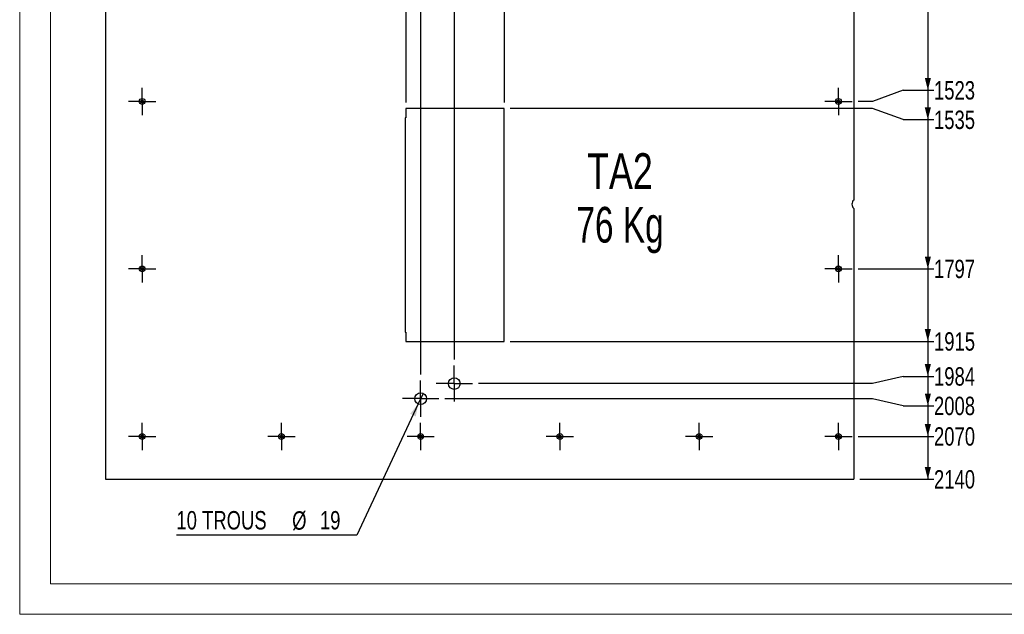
# Model space of a CAD drawing. Header units: millimetres. Extents: x 0 to 841, y 0 to 594.
# Tile 1 of 18: x 0 to 161, y 0 to 97. Entities that reach past the tile are written whole.
import ezdxf

# ---------------------------------------------------------------- set-up
doc = ezdxf.new("R2010")
doc.units = ezdxf.units.MM
doc.linetypes.add('CENTERX2', pattern=[20.32, 12.7, -2.54, 2.54, -2.54])
for name, color, linetype in [('COTES', 1, 'Continuous'), ('NOTES', 6, 'Continuous'), ('TRAIT-MIXTES', 3, 'CENTERX2')]:
    doc.layers.add(name, color=color, linetype=linetype)
doc.layers.add('TRAIT-FORT', color=4, linetype='Continuous', lineweight=25)
doc.styles.add('SLDTEXTSTYLE0', font='TXT', dxfattribs={"width": 0.75})
doc.styles.add('SLDTEXTSTYLE1', font='TXT', dxfattribs={"width": 0.7})
doc.dimstyles.new('SLDDIMSTYLE1', dxfattribs={"dimtxt": 3, "dimasz": 2, "dimexe": 0, "dimexo": 0.0625, "dimgap": 0.75, "dimtad": 0, "dimtih": 1, "dimtoh": 1, "dimdec": 0, "dimlfac": 10, "dimrnd": 1e-09, "dimzin": 12, "dimdsep": 46, "dimtxsty": 'SLDTEXTSTYLE0', "dimsah": 1, "dimcen": 0.09, "dimadec": 0, "dimazin": 3, "dimtfac": 1, "dimtdec": 0, "dimtofl": 0, "dimtmove": 0, "dimatfit": 3, "dimfxl": 1, "dimfrac": 2, "dimtolj": 1, "dimtzin": 12, "dimarcsym": 0})
doc.dimstyles.new('SLDDIMSTYLE2', dxfattribs={"dimtxt": 3, "dimasz": 2, "dimexe": 0, "dimexo": 0.0625, "dimgap": 0.75, "dimtad": 0, "dimtih": 1, "dimtoh": 1, "dimdec": 0, "dimlfac": 10, "dimrnd": 1e-09, "dimzin": 12, "dimdsep": 46, "dimtxsty": 'SLDTEXTSTYLE0', "dimblk1": 'NONE', "dimsah": 1, "dimcen": 0, "dimadec": 0, "dimazin": 3, "dimtfac": 1, "dimtdec": 0, "dimtmove": 0, "dimatfit": 3, "dimldrblk": 'NONE', "dimfxl": 1, "dimfrac": 2, "dimtolj": 1, "dimtzin": 12, "dimarcsym": 0})

# ---------------------------------------------------------------- blocks, each defined once
blk = doc.blocks.new('_D_88')
at = {"layer": 'COTES', "color": 1, "transparency": 16777216}
for p, q in [((57.4, 247.67), (62.21, 247.67)), ((62.21, 243.67), (62.21, 248.67)), ((62.21, 243.67), (62.97, 238.67)), ((62.97, 238.67), (62.97, 83.54))]:
    blk.add_line(p, q, dxfattribs=at)
blk.add_solid([(62.21, 247.67), (60.21, 248.17), (60.21, 247.17)], dxfattribs=at)
at = {"layer": 'COTES', "color": 1, "transparency": 16777216, "insert": (60.72, 248.67), "char_height": 3, "attachment_point": 1, "rotation": 90, "style": 'SLDTEXTSTYLE0'}
blk.add_mtext('490', dxfattribs=at)
blk = doc.blocks.new('_D_89')
at = {"layer": 'COTES', "color": 1, "transparency": 16777216}
for p, q in [((62.21, 247.67), (68.49, 247.67)), ((68.49, 243.67), (68.49, 248.67)), ((68.49, 243.67), (65.37, 238.67)), ((65.37, 238.67), (65.37, 39.14))]:
    blk.add_line(p, q, dxfattribs=at)
blk.add_solid([(68.49, 247.67), (66.49, 248.17), (66.49, 247.17)], dxfattribs=at)
at = {"layer": 'COTES', "color": 1, "transparency": 16777216, "insert": (67, 248.67), "char_height": 3, "attachment_point": 1, "rotation": 90, "style": 'SLDTEXTSTYLE0'}
blk.add_mtext('514', dxfattribs=at)
blk = doc.blocks.new('_D_90')
at = {"layer": 'COTES', "color": 1, "transparency": 16777216}
for p, q in [((68.49, 247.67), (76.64, 247.67)), ((76.64, 243.67), (76.64, 248.67)), ((76.64, 243.67), (70.85, 238.67)), ((70.85, 238.67), (70.85, 41.61))]:
    blk.add_line(p, q, dxfattribs=at)
blk.add_solid([(76.64, 247.67), (74.64, 248.17), (74.64, 247.17)], dxfattribs=at)
at = {"layer": 'COTES', "color": 1, "transparency": 16777216, "insert": (75.15, 248.67), "char_height": 3, "attachment_point": 1, "rotation": 90, "style": 'SLDTEXTSTYLE0'}
blk.add_mtext('569', dxfattribs=at)
blk = doc.blocks.new('_D_91')
at = {"layer": 'COTES', "color": 1, "transparency": 16777216}
for p, q in [((76.64, 247.67), (81.45, 247.67)), ((81.45, 243.67), (81.45, 248.67)), ((81.45, 243.67), (78.97, 238.67)), ((78.97, 238.67), (78.97, 83.54))]:
    blk.add_line(p, q, dxfattribs=at)
blk.add_solid([(81.45, 247.67), (79.45, 248.17), (79.45, 247.17)], dxfattribs=at)
at = {"layer": 'COTES', "color": 1, "transparency": 16777216, "insert": (79.96, 248.67), "char_height": 3, "attachment_point": 1, "rotation": 90, "style": 'SLDTEXTSTYLE0'}
blk.add_mtext('650', dxfattribs=at)
blk = doc.blocks.new('_D_116')
at = {"layer": 'COTES', "color": 1, "transparency": 16777216}
for p, q in [((148.06, 102.11), (148.06, 85.53)), ((144.06, 85.53), (139.06, 83.71)), ((144.06, 85.53), (149.06, 85.53)), ((139.06, 83.71), (136.7, 83.71))]:
    blk.add_line(p, q, dxfattribs=at)
blk.add_solid([(148.06, 85.53), (148.56, 87.53), (147.56, 87.53)], dxfattribs=at)
at = {"layer": 'COTES', "color": 1, "transparency": 16777216, "insert": (149.06, 87.01), "char_height": 3, "attachment_point": 1, "style": 'SLDTEXTSTYLE0'}
blk.add_mtext('1523', dxfattribs=at)
blk = doc.blocks.new('_D_117')
at = {"layer": 'COTES', "color": 1, "transparency": 16777216}
for p, q in [((148.06, 85.53), (148.06, 80.72)), ((139.06, 82.54), (79.97, 82.54)), ((144.06, 80.72), (139.06, 82.54)), ((144.06, 80.72), (149.06, 80.72))]:
    blk.add_line(p, q, dxfattribs=at)
blk.add_solid([(148.06, 80.72), (148.56, 82.72), (147.56, 82.72)], dxfattribs=at)
at = {"layer": 'COTES', "color": 1, "transparency": 16777216, "insert": (149.06, 82.2), "char_height": 3, "attachment_point": 1, "style": 'SLDTEXTSTYLE0'}
blk.add_mtext('1535', dxfattribs=at)
blk = doc.blocks.new('_D_118')
at = {"layer": 'COTES', "color": 1, "transparency": 16777216}
for p, q in [((148.06, 80.72), (148.06, 56.37)), ((136.7, 56.37), (149.06, 56.37))]:
    blk.add_line(p, q, dxfattribs=at)
blk.add_solid([(148.06, 56.37), (148.56, 58.37), (147.56, 58.37)], dxfattribs=at)
at = {"layer": 'COTES', "color": 1, "transparency": 16777216, "insert": (149.06, 57.86), "char_height": 3, "attachment_point": 1, "style": 'SLDTEXTSTYLE0'}
blk.add_mtext('1797', dxfattribs=at)
blk = doc.blocks.new('_D_119')
at = {"layer": 'COTES', "color": 1, "transparency": 16777216}
for p, q in [((148.06, 56.37), (148.06, 44.54)), ((79.97, 44.54), (149.06, 44.54))]:
    blk.add_line(p, q, dxfattribs=at)
blk.add_solid([(148.06, 44.54), (148.56, 46.54), (147.56, 46.54)], dxfattribs=at)
at = {"layer": 'COTES', "color": 1, "transparency": 16777216, "insert": (149.06, 46.03), "char_height": 3, "attachment_point": 1, "style": 'SLDTEXTSTYLE0'}
blk.add_mtext('1915', dxfattribs=at)
blk = doc.blocks.new('_D_120')
at = {"layer": 'COTES', "color": 1, "transparency": 16777216}
for p, q in [((148.06, 44.54), (148.06, 38.83)), ((144.06, 38.83), (139.06, 37.66)), ((144.06, 38.83), (149.06, 38.83)), ((139.06, 37.66), (74.8, 37.66))]:
    blk.add_line(p, q, dxfattribs=at)
blk.add_solid([(148.06, 38.83), (148.56, 40.83), (147.56, 40.83)], dxfattribs=at)
at = {"layer": 'COTES', "color": 1, "transparency": 16777216, "insert": (149.06, 40.32), "char_height": 3, "attachment_point": 1, "style": 'SLDTEXTSTYLE0'}
blk.add_mtext('1984', dxfattribs=at)
blk = doc.blocks.new('_D_121')
at = {"layer": 'COTES', "color": 1, "transparency": 16777216}
for p, q in [((148.06, 38.83), (148.06, 34.02)), ((139.06, 35.19), (69.32, 35.19)), ((144.06, 34.02), (139.06, 35.19)), ((144.06, 34.02), (149.06, 34.02))]:
    blk.add_line(p, q, dxfattribs=at)
blk.add_solid([(148.06, 34.02), (148.56, 36.02), (147.56, 36.02)], dxfattribs=at)
at = {"layer": 'COTES', "color": 1, "transparency": 16777216, "insert": (149.06, 35.51), "char_height": 3, "attachment_point": 1, "style": 'SLDTEXTSTYLE0'}
blk.add_mtext('2008', dxfattribs=at)
blk = doc.blocks.new('_D_122')
at = {"layer": 'COTES', "color": 1, "transparency": 16777216}
for p, q in [((148.06, 34.02), (148.06, 29.04)), ((136.7, 29.04), (149.06, 29.04))]:
    blk.add_line(p, q, dxfattribs=at)
blk.add_solid([(148.06, 29.04), (148.56, 31.04), (147.56, 31.04)], dxfattribs=at)
at = {"layer": 'COTES', "color": 1, "transparency": 16777216, "insert": (149.06, 30.53), "char_height": 3, "attachment_point": 1, "style": 'SLDTEXTSTYLE0'}
blk.add_mtext('2070', dxfattribs=at)
blk = doc.blocks.new('_D_123')
at = {"layer": 'COTES', "color": 1, "transparency": 16777216}
for p, q in [((148.06, 29.04), (148.06, 22.04)), ((136.97, 22.04), (149.06, 22.04))]:
    blk.add_line(p, q, dxfattribs=at)
blk.add_solid([(148.06, 22.04), (148.56, 24.04), (147.56, 24.04)], dxfattribs=at)
at = {"layer": 'COTES', "color": 1, "transparency": 16777216, "insert": (149.06, 23.53), "char_height": 3, "attachment_point": 1, "style": 'SLDTEXTSTYLE0'}
blk.add_mtext('2140', dxfattribs=at)
blk = doc.blocks.new('_D_124')
at = {"layer": 'COTES', "color": 1, "transparency": 16777216}
for p, q in [((65.77, 36.06), (64.97, 34.33)), ((64.97, 34.33), (54.97, 12.94)), ((54.97, 12.94), (25.55, 12.94))]:
    blk.add_line(p, q, dxfattribs=at)
blk.add_solid([(64.97, 34.33), (63.67, 32.73), (64.58, 32.31)], dxfattribs=at)
at = {"layer": 'COTES', "color": 1, "transparency": 16777216, "char_height": 3, "attachment_point": 1, "style": 'SLDTEXTSTYLE0'}
for s, insert in [('10 TROUS', (25.55, 16.85)), ('%%c', (44.42, 16.81)), ('19', (48.95, 16.85))]:
    blk.add_mtext(s, dxfattribs=dict(at, insert=insert))
blk = doc.blocks.new('_None')
blk = doc.blocks.new('SW_CENTERMARKSYMBOL_258')
at = {"layer": 'TRAIT-MIXTES', "color": 0}
for p, q in [((0, 2), (0, 2.225)), ((0, 0), (0, 2)), ((-2, 0), (-2.225, 0)), ((0, 0), (-2, 0)), ((0, 0), (0, -2)), ((0, 0), (2, 0)), ((2, 0), (2.225, 0)), ((0, -2), (0, -2.225))]:
    blk.add_line(p, q, dxfattribs=at)
blk = doc.blocks.new('SW_CENTERMARKSYMBOL_259')
at = {"layer": 'TRAIT-MIXTES', "color": 0}
for p, q in [((0, 2), (0, 2.225)), ((0, 0), (0, 2)), ((-2, 0), (-2.225, 0)), ((0, 0), (-2, 0)), ((0, 0), (0, -2)), ((0, 0), (2, 0)), ((2, 0), (2.225, 0)), ((0, -2), (0, -2.225))]:
    blk.add_line(p, q, dxfattribs=at)
blk = doc.blocks.new('SW_CENTERMARKSYMBOL_260')
at = {"layer": 'TRAIT-MIXTES', "color": 0}
for p, q in [((0, 2), (0, 2.225)), ((0, 0), (0, 2)), ((-2, 0), (-2.225, 0)), ((0, 0), (-2, 0)), ((0, 0), (0, -2)), ((0, 0), (2, 0)), ((2, 0), (2.225, 0)), ((0, -2), (0, -2.225))]:
    blk.add_line(p, q, dxfattribs=at)
blk = doc.blocks.new('SW_CENTERMARKSYMBOL_261')
at = {"layer": 'TRAIT-MIXTES', "color": 0}
for p, q in [((0, 2), (0, 2.225)), ((0, 0), (0, 2)), ((-2, 0), (-2.225, 0)), ((0, 0), (-2, 0)), ((0, 0), (0, -2)), ((0, 0), (2, 0)), ((2, 0), (2.225, 0)), ((0, -2), (0, -2.225))]:
    blk.add_line(p, q, dxfattribs=at)
blk = doc.blocks.new('SW_CENTERMARKSYMBOL_262')
at = {"layer": 'TRAIT-MIXTES', "color": 0}
for p, q in [((0, 2), (0, 2.225)), ((0, 0), (0, 2)), ((-2, 0), (-2.225, 0)), ((0, 0), (-2, 0)), ((0, 0), (0, -2)), ((0, 0), (2, 0)), ((2, 0), (2.225, 0)), ((0, -2), (0, -2.225))]:
    blk.add_line(p, q, dxfattribs=at)
blk = doc.blocks.new('SW_CENTERMARKSYMBOL_263')
at = {"layer": 'TRAIT-MIXTES', "color": 0}
for p, q in [((0, 2), (0, 2.225)), ((0, 0), (0, 2)), ((-2, 0), (-2.225, 0)), ((0, 0), (-2, 0)), ((0, 0), (0, -2)), ((0, 0), (2, 0)), ((2, 0), (2.225, 0)), ((0, -2), (0, -2.225))]:
    blk.add_line(p, q, dxfattribs=at)
blk = doc.blocks.new('SW_CENTERMARKSYMBOL_264')
at = {"layer": 'TRAIT-MIXTES', "color": 0}
for p, q in [((0, 2), (0, 2.225)), ((0, 0), (0, 2)), ((-2, 0), (-2.225, 0)), ((0, 0), (-2, 0)), ((0, 0), (0, -2)), ((0, 0), (2, 0)), ((2, 0), (2.225, 0)), ((0, -2), (0, -2.225))]:
    blk.add_line(p, q, dxfattribs=at)
blk = doc.blocks.new('SW_CENTERMARKSYMBOL_265')
at = {"layer": 'TRAIT-MIXTES', "color": 0}
for p, q in [((0, 2), (0, 2.225)), ((0, 0), (0, 2)), ((-2, 0), (-2.225, 0)), ((0, 0), (-2, 0)), ((0, 0), (0, -2)), ((0, 0), (2, 0)), ((2, 0), (2.225, 0)), ((0, -2), (0, -2.225))]:
    blk.add_line(p, q, dxfattribs=at)
blk = doc.blocks.new('SW_CENTERMARKSYMBOL_266')
at = {"layer": 'TRAIT-MIXTES', "color": 0}
for p, q in [((0, 2), (0, 2.225)), ((0, 0), (0, 2)), ((-2, 0), (-2.225, 0)), ((0, 0), (-2, 0)), ((0, 0), (0, -2)), ((0, 0), (2, 0)), ((2, 0), (2.225, 0)), ((0, -2), (0, -2.225))]:
    blk.add_line(p, q, dxfattribs=at)
blk = doc.blocks.new('SW_CENTERMARKSYMBOL_267')
at = {"layer": 'TRAIT-MIXTES', "color": 0}
for p, q in [((0, 2), (0, 2.225)), ((0, 0), (0, 2)), ((-2, 0), (-2.225, 0)), ((0, 0), (-2, 0)), ((0, 0), (0, -2)), ((0, 0), (2, 0)), ((2, 0), (2.225, 0)), ((0, -2), (0, -2.225))]:
    blk.add_line(p, q, dxfattribs=at)
blk = doc.blocks.new('SW_CENTERMARKSYMBOL_282')
at = {"layer": 'TRAIT-MIXTES', "color": 0}
for p, q in [((0, 2), (0, 2.95)), ((0, 0), (0, 2)), ((-2, 0), (-2.95, 0)), ((0, 0), (-2, 0)), ((0, 0), (0, -2)), ((0, 0), (2, 0)), ((2, 0), (2.95, 0)), ((0, -2), (0, -2.95))]:
    blk.add_line(p, q, dxfattribs=at)
blk = doc.blocks.new('SW_CENTERMARKSYMBOL_283')
at = {"layer": 'TRAIT-MIXTES', "color": 0}
for p, q in [((0, 2), (0, 2.95)), ((0, 0), (0, 2)), ((-2, 0), (-2.95, 0)), ((0, 0), (-2, 0)), ((0, 0), (0, -2)), ((0, 0), (2, 0)), ((2, 0), (2.95, 0)), ((0, -2), (0, -2.95))]:
    blk.add_line(p, q, dxfattribs=at)
blk = doc.blocks.new('SW_NOTE_11')
at = {"layer": 'NOTES', "color": 0, "char_height": 5.821, "attachment_point": 2}
for s, insert, style in [('TA2', (6.64, 7.5), 'SLDTEXTSTYLE0'), ('76 Kg', (6.65, -1.26), 'SLDTEXTSTYLE1')]:
    blk.add_mtext(s, dxfattribs=dict(at, insert=insert, style=style))

msp = doc.modelspace()

# ---------------------------------------------------------------- linework, layer by layer
at = {"color": 7, "linetype": 'Continuous', "lineweight": 18}
for p, q in [((0, 594), (0, 0)), ((5, 589), (5, 5)), ((836, 5), (5, 5)), ((841, 0), (0, 0))]:
    msp.add_line(p, q, dxfattribs=at)
at = {"layer": 'TRAIT-FORT', "color": 4, "linetype": 'Continuous', "lineweight": 25}
for p, q in [((13.97126, 236.0391), (13.97126, 22.0391)), ((135.97126, 220.47093), (135.97126, 67.60673)), ((78.97123, 82.5391), (62.97123, 82.5391)), ((62.97123, 82.5391), (62.97123, 81.03883)), ((78.97123, 44.5391), (78.97123, 82.5391)), ((62.97123, 81.03883), (62.87124, 81.03883)), ((62.87124, 81.03883), (62.87124, 46.03883)), ((135.97126, 66.23366), (135.97126, 22.0391)), ((62.87124, 46.03883), (62.97123, 46.03883)), ((62.97123, 46.03883), (62.97123, 44.5391)), ((62.97123, 44.5391), (78.97123, 44.5391)), ((13.97126, 22.0391), (135.97126, 22.0391))]:
    msp.add_line(p, q, dxfattribs=at)
for centre, radius in [((19.97126, 83.70576), 0.47), ((19.97126, 83.70576), 0.225), ((133.47126, 83.70576), 0.47), ((133.47126, 83.70576), 0.225), ((19.97126, 56.37243), 0.47), ((19.97126, 56.37243), 0.225), ((133.47126, 56.37243), 0.47), ((133.47126, 56.37243), 0.225), ((70.85262, 37.65616), 0.95), ((65.37135, 35.19474), 0.95), ((19.97126, 29.0391), 0.47), ((19.97126, 29.0391), 0.225), ((42.67126, 29.0391), 0.47), ((42.67126, 29.0391), 0.225), ((65.37126, 29.0391), 0.47), ((65.37126, 29.0391), 0.225), ((88.07126, 29.0391), 0.47), ((88.07126, 29.0391), 0.225), ((110.77126, 29.0391), 0.47), ((110.77126, 29.0391), 0.225), ((133.47126, 29.0391), 0.47), ((133.47126, 29.0391), 0.225)]:
    msp.add_circle(centre, radius, dxfattribs=at)
msp.add_arc((136.6279, 66.92019), 0.95, 133.7250159, 226.2749841, dxfattribs=at)

# ---------------------------------------------------------------- block references
at = {"layer": 'NOTES', "color": 211}
msp.add_blockref('SW_NOTE_11', (91.22211, 67.74407), dxfattribs=at)
at = {"layer": 'TRAIT-MIXTES', "color": 3}
for name, p in [('SW_CENTERMARKSYMBOL_258', (19.97126, 83.70576)), ('SW_CENTERMARKSYMBOL_267', (133.47126, 83.70576)), ('SW_CENTERMARKSYMBOL_259', (19.97126, 56.37243)), ('SW_CENTERMARKSYMBOL_266', (133.47126, 56.37243)), ('SW_CENTERMARKSYMBOL_283', (70.85262, 37.65616)), ('SW_CENTERMARKSYMBOL_282', (65.37135, 35.19474)), ('SW_CENTERMARKSYMBOL_260', (19.97126, 29.0391)), ('SW_CENTERMARKSYMBOL_261', (42.67126, 29.0391)), ('SW_CENTERMARKSYMBOL_262', (65.37126, 29.0391)), ('SW_CENTERMARKSYMBOL_263', (88.07126, 29.0391)), ('SW_CENTERMARKSYMBOL_264', (110.77126, 29.0391)), ('SW_CENTERMARKSYMBOL_265', (133.47126, 29.0391))]:
    msp.add_blockref(name, p, dxfattribs=at)

# ---------------------------------------------------------------- dimensions: what is measured, and where the dimension line sits
at = {"layer": 'COTES', "color": 1}
for feature_location, offset, dtype, origin, picture, middle in [((62.97123, 82.5391), (-0.76519, 166.13441), 1, (13.97126, 236.0391), '_D_88', (62.20604, 251.99851)), ((65.37135, 38.14474), (3.11881, 210.52877), 1, (13.97126, 236.0391), '_D_89', (68.49016, 251.99851)), ((70.85262, 40.60616), (5.7838, 208.06735), 1, (13.97126, 236.0391), '_D_90', (76.63642, 251.99851)), ((78.97123, 82.5391), (2.47531, 166.13441), 1, (13.97126, 236.0391), '_D_91', (81.44654, 251.99851)), ((68.32135, 35.19474), (80.74269, -1.17435), 0, (135.97126, 236.0381), '_D_121', (153.49738, 34.02038)), ((73.80262, 37.65616), (75.26142, 1.17435), 0, (135.97126, 236.0381), '_D_120', (153.49738, 38.83051)), ((78.97123, 82.5391), (70.09281, -1.82173), 0, (135.97126, 236.0381), '_D_117', (153.49738, 80.71737)), ((78.97123, 44.5391), (70.09281, 0), 0, (135.97126, 236.0381), '_D_119', (153.49738, 44.5391)), ((135.69626, 83.70576), (13.36779, 1.82173), 0, (135.97126, 236.0381), '_D_116', (153.49738, 85.52749)), ((135.69626, 56.37243), (13.36779, 0), 0, (135.97126, 236.0381), '_D_118', (153.49738, 56.37243)), ((135.69626, 29.0391), (13.36779, 0), 0, (135.97126, 236.0381), '_D_122', (153.49738, 29.0391)), ((135.97126, 22.0391), (13.09279, 0), 0, (135.97126, 236.0381), '_D_123', (153.49738, 22.0391))]:
    dim = msp.add_ordinate_dim(feature_location=feature_location, offset=offset, dtype=dtype, origin=origin, dimstyle='SLDDIMSTYLE1', dxfattribs=at)
    dim.commit()
    dim.dimension.update_dxf_attribs({"geometry": picture, "text_midpoint": middle})
dim = msp.add_diameter_dim_2p(p1=(65.77361, 36.05537), p2=(64.96909, 34.33411), text='10 TROUS <>', dimstyle='SLDDIMSTYLE2', dxfattribs=at)
dim.commit()
dim.dimension.update_dxf_attribs({"geometry": '_D_124', "text_midpoint": (39.46748, 15.37934), "dimtype": 163})

doc.saveas('drawing.dxf')
